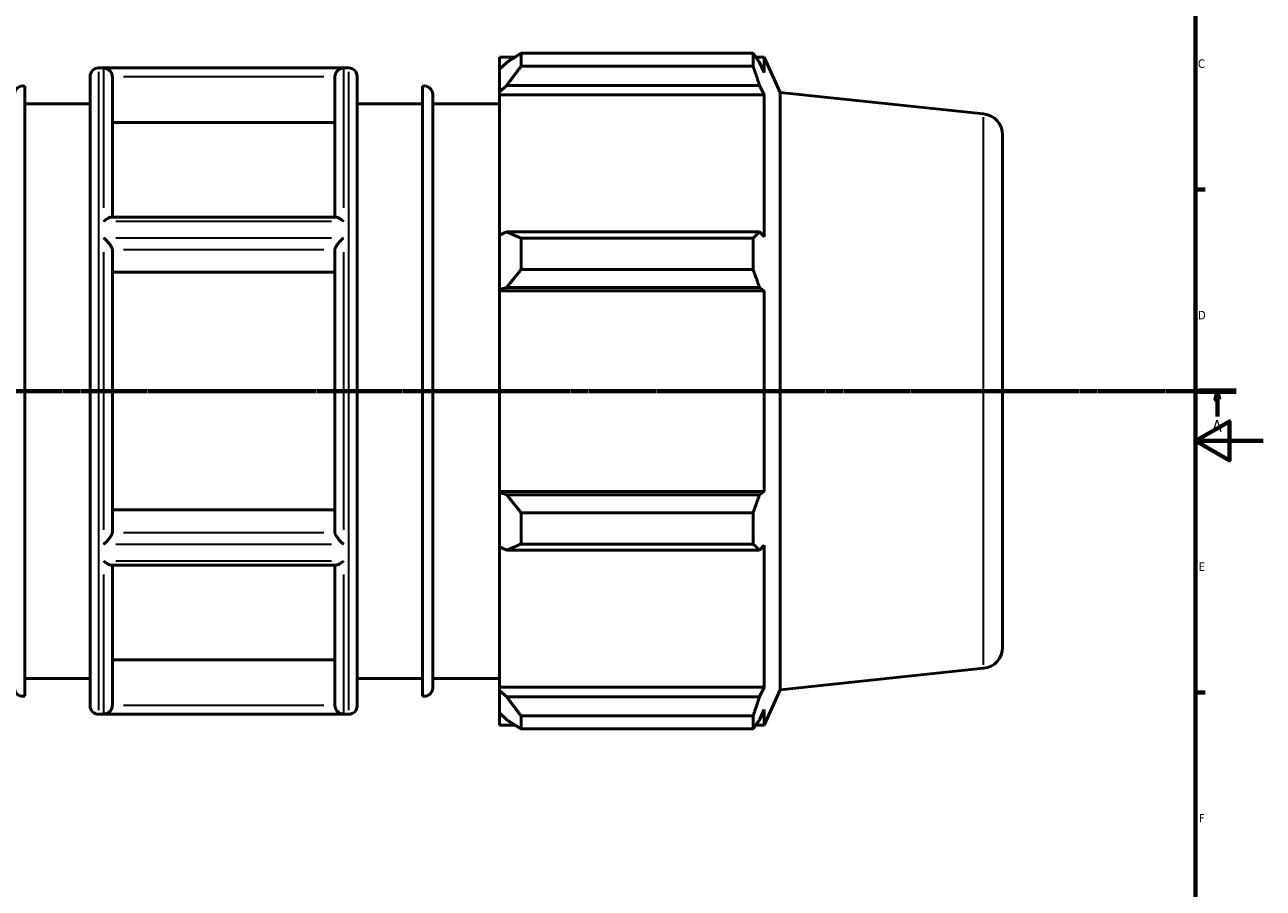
# Model space of a CAD drawing. Header units: millimetres. Extents: x -435 to 1325, y -90 to 884.
# Tile 5 of 9: x 475 to 841, y 165 to 420. Entities that reach past the tile are written whole.
import ezdxf

# ---------------------------------------------------------------- set-up
doc = ezdxf.new("R2010")
doc.units = ezdxf.units.MM
doc.linetypes.add('CHAIN', pattern=[0.7087, 0.4724, -0.0591, 0.1181, -0.0591])
for name, color, linetype, lineweight in [('Border (ISO)', 7, 'Continuous', 70), ('Section Line (ISO)', 7, 'CHAIN', 70), ('Visible (ISO)', 7, 'Continuous', 50), ('Visible Narrow (ISO)', 7, 'Continuous', 35)]:
    doc.layers.add(name, color=color, linetype=linetype, lineweight=lineweight)
doc.styles.add('Label Text (ISO)', font='tahoma.ttf')
doc.styles.add('Note Text (ISO)', font='tahoma.ttf')

# ---------------------------------------------------------------- blocks, each defined once
blk = doc.blocks.new('Borders Default Border')
at = {"layer": 'Border (ISO)'}
for p, q in [((821, 371.25), (823.9, 371.25)), ((821, 222.75), (823.9, 222.75))]:
    blk.add_line(p, q, dxfattribs=at)
at = {"layer": 'Border (ISO)', "flags": 128}
for points in [[(20, 20), (20, 574), (821, 574), (821, 20), (20, 20)], [(841, 297), (821, 297), (831, 302.77), (831, 291.23), (821, 297)]]:
    blk.add_lwpolyline(points, dxfattribs=at)
at = {"layer": 'Border (ISO)', "color": 232, "true_color": 0xca0064, "char_height": 2.5, "attachment_point": 7, "style": 'Note Text (ISO)'}
for s, insert in [('C', (821.73, 407.08)), ('D', (821.73, 332.88)), ('E', (821.94, 258.63)), ('F', (822, 184.38))]:
    blk.add_mtext(s, dxfattribs=dict(at, insert=insert))
blk = doc.blocks.new('2dTransSection0')
at = {"layer": 'Section Line (ISO)', "linetype": 'CHAIN'}
blk.add_line((235.03, 311.7), (833.03, 311.7), dxfattribs=at)
at = {"layer": 'Section Line (ISO)', "linetype": 'Continuous', "lineweight": 140}
blk.add_line((821.86, 311.7), (833.03, 311.7), dxfattribs=at)
at = {"layer": 'Section Line (ISO)', "linetype": 'Continuous'}
for p, q in [((827.45, 311.7), (826.95, 309.2)), ((827.45, 309.2), (827.45, 311.7)), ((827.95, 309.2), (827.45, 311.7)), ((826.95, 309.2), (827.95, 309.2)), ((827.45, 304.2), (827.45, 309.2))]:
    blk.add_line(p, q, dxfattribs=at)
at = {"layer": 'Section Line (ISO)', "linetype": 'Continuous', "flags": 128}
blk.add_lwpolyline([(827.95, 309.2), (827.45, 311.7), (826.95, 309.2), (827.95, 309.2)], dxfattribs=at)
at = {"layer": 'Section Line (ISO)'}
blk.add_solid([(827.95, 309.2), (827.45, 311.7), (826.95, 309.2), (827.95, 309.2)], dxfattribs=at)
at = {"layer": 'Section Line (ISO)', "insert": (825.96, 299.7), "char_height": 3.5, "attachment_point": 7, "style": 'Label Text (ISO)'}
blk.add_mtext('A', dxfattribs=at)

msp = doc.modelspace()

# ---------------------------------------------------------------- linework, layer by layer
at = {"layer": 'Visible (ISO)'}
for p, q in [((615.5169, 410.2771), (615.5169, 406.7255)), ((615.5169, 410.2771), (620.0295, 410.2771)), ((621.8769, 411.4355), (621.8769, 407.6025)), ((621.8769, 411.4355), (690.3727, 411.4355)), ((690.3727, 407.6025), (690.3727, 411.4355)), ((691.1952, 410.2771), (693.6762, 410.2771)), ((693.6762, 405.7145), (693.6762, 410.2771)), ((698.3169, 399.854), (693.6762, 410.2771)), ((497.1026, 407.0971), (570.9598, 407.0971)), ((617.6369, 408.7473), (615.5169, 406.7255)), ((615.5169, 400.0789), (615.5169, 406.7255)), ((690.3727, 407.6025), (621.8769, 407.6025)), ((693.6762, 405.7145), (692.2604, 408.7473)), ((494.6026, 218.7971), (494.6026, 404.5971)), ((501.1741, 404.4458), (501.1741, 363.0509)), ((566.8884, 363.0509), (566.8884, 404.4458)), ((573.4598, 404.5971), (573.4598, 218.7971)), ((475.3169, 401.7436), (475.3169, 221.6506)), ((592.7455, 221.6506), (592.7455, 401.7436)), ((595.7865, 399.3029), (595.7865, 224.0913)), ((615.5169, 400.0789), (617.6369, 401.9593)), ((615.5169, 399.1386), (615.5169, 400.0789)), ((615.5169, 399.1386), (615.5169, 357.7057)), ((615.5169, 399.1386), (693.6762, 399.1386)), ((617.6369, 401.9593), (692.2604, 401.9593)), ((692.2604, 401.9593), (693.6762, 399.1386)), ((693.6762, 357.2163), (693.6762, 399.1386)), ((698.3169, 223.5403), (698.3169, 399.854)), ((758.4345, 393.5353), (698.3169, 399.854)), ((475.3169, 396.4971), (494.6026, 396.4971)), ((573.4598, 396.4971), (592.7455, 396.4971)), ((595.7865, 396.4971), (615.5169, 396.4971)), ((566.8884, 391.0202), (501.1741, 391.0202)), ((764.0312, 387.3196), (764.0312, 236.0746)), ((567.277, 363.0509), (500.7855, 363.0509)), ((617.6369, 358.6846), (615.5169, 357.7057)), ((692.2604, 358.6846), (617.6369, 358.6846)), ((693.6762, 357.2163), (692.2604, 358.6846)), ((615.5169, 341.6594), (615.5169, 357.7057)), ((621.8769, 356.8431), (621.8769, 347.5894)), ((621.8769, 356.8431), (690.3727, 356.8431)), ((690.3727, 347.5894), (690.3727, 356.8431)), ((501.1741, 353.4815), (501.1741, 269.9127)), ((566.8884, 269.9127), (566.8884, 353.4815)), ((690.3727, 347.5894), (621.8769, 347.5894)), ((566.8884, 346.7687), (501.1741, 346.7687)), ((615.5169, 341.6594), (617.6369, 342.2969)), ((615.5169, 341.3407), (615.5169, 341.6594)), ((615.5169, 341.3407), (615.5169, 282.0535)), ((615.5169, 341.3407), (693.6762, 341.3407)), ((617.6369, 342.2969), (692.2604, 342.2969)), ((692.2604, 342.2969), (693.6762, 341.3407)), ((693.6762, 282.0535), (693.6762, 341.3407)), ((615.5169, 281.7348), (615.5169, 282.0535)), ((615.5169, 282.0535), (693.6762, 282.0535)), ((617.6369, 281.0973), (615.5169, 281.7348)), ((615.5169, 265.6885), (615.5169, 281.7348)), ((693.6762, 282.0535), (692.2604, 281.0973)), ((692.2604, 281.0973), (617.6369, 281.0973)), ((501.1741, 276.6255), (566.8884, 276.6255)), ((621.8769, 275.8048), (621.8769, 266.5511)), ((621.8769, 275.8048), (690.3727, 275.8048)), ((690.3727, 266.5511), (690.3727, 275.8048)), ((615.5169, 265.6885), (617.6369, 264.7096)), ((615.5169, 265.6885), (615.5169, 224.2556)), ((617.6369, 264.7096), (692.2604, 264.7096)), ((690.3727, 266.5511), (621.8769, 266.5511)), ((692.2604, 264.7096), (693.6762, 266.1779)), ((693.6762, 224.2556), (693.6762, 266.1779)), ((567.277, 260.3433), (500.7855, 260.3433)), ((501.1741, 260.3433), (501.1741, 218.9484)), ((566.8884, 218.9484), (566.8884, 260.3433)), ((501.1741, 232.374), (566.8884, 232.374)), ((475.3169, 226.8971), (494.6026, 226.8971)), ((573.4598, 226.8971), (592.7455, 226.8971)), ((595.7865, 226.8971), (615.5169, 226.8971)), ((758.4345, 229.8589), (698.3169, 223.5403)), ((615.5169, 223.3154), (615.5169, 224.2556)), ((615.5169, 224.2556), (693.6762, 224.2556)), ((615.5169, 216.6688), (615.5169, 223.3154)), ((617.6369, 221.4349), (615.5169, 223.3154)), ((693.6762, 224.2556), (692.2604, 221.4349)), ((698.3169, 223.5403), (693.6762, 213.1171)), ((692.2604, 221.4349), (617.6369, 221.4349)), ((497.1026, 216.2971), (570.9598, 216.2971)), ((615.5169, 216.6688), (617.6369, 214.6469)), ((615.5169, 216.6688), (615.5169, 213.1171)), ((621.8769, 215.7918), (621.8769, 211.9587)), ((621.8769, 215.7918), (690.3727, 215.7918)), ((690.3727, 211.9587), (690.3727, 215.7918)), ((692.2604, 214.6469), (693.6762, 217.6797)), ((693.6762, 213.1171), (693.6762, 217.6797)), ((615.5169, 213.1171), (620.0295, 213.1171)), ((691.1952, 213.1171), (693.6762, 213.1171)), ((690.3727, 211.9587), (621.8769, 211.9587))]:
    msp.add_line(p, q, dxfattribs=at)
for centre, radius, start, end in [((497.1026, 404.5971), 2.5, 90, 180), ((570.9598, 404.5971), 2.5, 0, 90), ((474.7759, 399.3029), 2.5, 77.501569, 180), ((593.2865, 399.3029), 2.5, 0, 102.498431), ((757.7812, 387.3196), 6.25, 0, 84), ((757.7812, 236.0746), 6.25, 276, 0), ((474.7759, 224.0913), 2.5, 180, 282.498431), ((593.2865, 224.0913), 2.5, 257.501569, 0), ((497.1026, 218.7971), 2.5, 180, 270), ((570.9598, 218.7971), 2.5, 270, 0)]:
    msp.add_arc(centre, radius, start, end, dxfattribs=at)
for points, weights in [([(621.8769, 411.4355), (619.6721, 410.064), (617.6369, 408.7473)], [1.01333848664, 1.00959252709, 1.0050393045]), ([(690.3727, 411.4355), (691.3543, 410.064), (692.2604, 408.7473)], [1, 1.00202000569, 1.00322446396]), ([(617.6369, 401.9593), (619.6721, 404.7233), (621.8769, 407.6025)], [1.0050393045, 1.00959252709, 1.01333848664]), ([(692.2604, 401.9593), (691.3543, 404.7233), (690.3727, 407.6025)], [1.00322446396, 1.00202000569, 1]), ([(621.8769, 356.8431), (619.6721, 357.7827), (617.6369, 358.6846)], [1.01333848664, 1.00959252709, 1.0050393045]), ([(690.3727, 356.8431), (691.3543, 357.7827), (692.2604, 358.6846)], [1, 1.00202000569, 1.00322446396]), ([(617.6369, 342.2969), (619.6721, 344.8892), (621.8769, 347.5894)], [1.0050393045, 1.00959252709, 1.01333848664]), ([(692.2604, 342.2969), (691.3543, 344.8892), (690.3727, 347.5894)], [1.00322446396, 1.00202000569, 1]), ([(621.8769, 275.8048), (619.6721, 278.5051), (617.6369, 281.0973)], [1.01333848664, 1.00959252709, 1.0050393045]), ([(690.3727, 275.8048), (691.3543, 278.5051), (692.2604, 281.0973)], [1, 1.00202000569, 1.00322446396]), ([(617.6369, 264.7096), (619.6721, 265.6115), (621.8769, 266.5511)], [1.0050393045, 1.00959252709, 1.01333848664]), ([(692.2604, 264.7096), (691.3543, 265.6115), (690.3727, 266.5511)], [1.00322446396, 1.00202000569, 1]), ([(621.8769, 215.7918), (619.6721, 218.6709), (617.6369, 221.4349)], [1.01333848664, 1.00959252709, 1.0050393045]), ([(690.3727, 215.7918), (691.3543, 218.6709), (692.2604, 221.4349)], [1, 1.00202000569, 1.00322446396]), ([(617.6369, 214.6469), (619.6721, 213.3302), (621.8769, 211.9587)], [1.0050393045, 1.00959252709, 1.01333848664]), ([(692.2604, 214.6469), (691.3543, 213.3302), (690.3727, 211.9587)], [1.00322446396, 1.00202000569, 1])]:
    msp.add_rational_spline(points, weights, degree=2, dxfattribs=at)
for points, knots in [([(501.1717, 404.5549), (501.1609, 404.8041), (501.1132, 405.0459), (500.9554, 405.5088), (500.8452, 405.7226), (500.5471, 406.1601), (500.3459, 406.3657), (499.9069, 406.7008), (499.6648, 406.8285), (499.1765, 406.9994), (498.9276, 407.0454), (498.678, 407.0536), (498.6761, 407.0537), (498.6741, 407.0538)], [-0.470263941, -0.470263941, -0.470263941, -0.470263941, -0.394765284, -0.394765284, -0.31655813, -0.31655813, -0.213680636, -0.213680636, -0.105763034, -0.105763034, 0, 0, 0.000846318, 0.000846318, 0.000846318, 0.000846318]), ([(569.3884, 407.0538), (569.3864, 407.0537), (569.3844, 407.0536), (569.1348, 407.0454), (568.8859, 406.9994), (568.3976, 406.8285), (568.1556, 406.7008), (567.7165, 406.3657), (567.5153, 406.1601), (567.2172, 405.7226), (567.1071, 405.5088), (566.9492, 405.0459), (566.9016, 404.8041), (566.8907, 404.5549)], [-0.466980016, -0.466980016, -0.466980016, -0.466980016, -0.466141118, -0.466141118, -0.361305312, -0.361305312, -0.254333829, -0.254333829, -0.152358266, -0.152358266, -0.074836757, -0.074836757, 0, 0, 0, 0]), ([(498.6741, 361.8656), (498.6762, 361.8674), (498.6784, 361.8693), (499.0272, 362.1695), (499.3774, 362.4318), (499.9726, 362.7975), (500.2295, 362.9245), (500.5753, 363.0303), (500.6871, 363.0509), (500.7855, 363.0509)], [-0.526214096, -0.526214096, -0.526214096, -0.526214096, -0.525305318, -0.525305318, -0.378701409, -0.378701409, -0.260407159, -0.260407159, -0.197674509, -0.197674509, -0.197674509, -0.197674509]), ([(567.277, 363.0509), (567.3753, 363.0509), (567.4871, 363.0303), (567.833, 362.9245), (568.0898, 362.7975), (568.6851, 362.4318), (569.0352, 362.1695), (569.3841, 361.8693), (569.3862, 361.8674), (569.3884, 361.8656)], [-0.330944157, -0.330944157, -0.330944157, -0.330944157, -0.267577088, -0.267577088, -0.148086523, -0.148086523, 0, 0, 0.000917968, 0.000917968, 0.000917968, 0.000917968]), ([(501.1717, 353.5361), (501.1616, 353.6521), (501.1196, 353.7931), (500.9726, 354.1332), (500.862, 354.3326), (500.5591, 354.8079), (500.3528, 355.0875), (499.9098, 355.6337), (499.67, 355.9036), (499.1813, 356.4138), (498.9296, 356.657), (498.6774, 356.8823), (498.6757, 356.8838), (498.6741, 356.8853)], [-0.470379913, -0.470379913, -0.470379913, -0.470379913, -0.400038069, -0.400038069, -0.319689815, -0.319689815, -0.213968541, -0.213968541, -0.106982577, -0.106982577, 0, 0, 0.000713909, 0.000713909, 0.000713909, 0.000713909]), ([(569.3884, 356.8853), (569.3867, 356.8838), (569.385, 356.8823), (569.1329, 356.657), (568.8811, 356.4138), (568.3924, 355.9036), (568.1526, 355.6337), (567.7096, 355.0875), (567.5033, 354.8079), (567.2005, 354.3326), (567.0898, 354.1332), (566.9429, 353.7931), (566.9008, 353.6521), (566.8907, 353.5361)], [-0.466875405, -0.466875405, -0.466875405, -0.466875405, -0.466167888, -0.466167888, -0.360143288, -0.360143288, -0.254115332, -0.254115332, -0.149340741, -0.149340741, -0.069711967, -0.069711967, 0, 0, 0, 0]), ([(498.6741, 266.5089), (498.6757, 266.5104), (498.6774, 266.5119), (498.9296, 266.7372), (499.1813, 266.9804), (499.67, 267.4906), (499.9098, 267.7605), (500.3528, 268.3067), (500.5591, 268.5863), (500.862, 269.0616), (500.9726, 269.261), (501.1196, 269.6011), (501.1616, 269.7421), (501.1717, 269.8581)], [-0.466875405, -0.466875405, -0.466875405, -0.466875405, -0.466167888, -0.466167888, -0.360143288, -0.360143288, -0.254115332, -0.254115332, -0.149340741, -0.149340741, -0.069711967, -0.069711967, 0, 0, 0, 0]), ([(566.8907, 269.8581), (566.9008, 269.7421), (566.9429, 269.6011), (567.0898, 269.261), (567.2005, 269.0616), (567.5033, 268.5863), (567.7096, 268.3067), (568.1526, 267.7605), (568.3924, 267.4906), (568.8811, 266.9804), (569.1329, 266.7372), (569.385, 266.5119), (569.3867, 266.5104), (569.3884, 266.5089)], [-0.470379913, -0.470379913, -0.470379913, -0.470379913, -0.400038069, -0.400038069, -0.319689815, -0.319689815, -0.213968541, -0.213968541, -0.106982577, -0.106982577, 0, 0, 0.000713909, 0.000713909, 0.000713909, 0.000713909]), ([(500.7855, 260.3433), (500.6871, 260.3433), (500.5753, 260.3639), (500.2295, 260.4697), (499.9726, 260.5967), (499.3774, 260.9624), (499.0272, 261.2247), (498.6784, 261.525), (498.6762, 261.5268), (498.6741, 261.5287)], [-0.330944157, -0.330944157, -0.330944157, -0.330944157, -0.267577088, -0.267577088, -0.148086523, -0.148086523, 0, 0, 0.000917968, 0.000917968, 0.000917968, 0.000917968]), ([(569.3884, 261.5287), (569.3862, 261.5268), (569.3841, 261.525), (569.0352, 261.2247), (568.6851, 260.9624), (568.0898, 260.5967), (567.833, 260.4697), (567.4871, 260.3639), (567.3753, 260.3433), (567.277, 260.3433)], [-0.526214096, -0.526214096, -0.526214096, -0.526214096, -0.525305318, -0.525305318, -0.378701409, -0.378701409, -0.260407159, -0.260407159, -0.197674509, -0.197674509, -0.197674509, -0.197674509]), ([(498.6741, 216.3405), (498.6761, 216.3405), (498.678, 216.3406), (498.9276, 216.3488), (499.1765, 216.3948), (499.6648, 216.5657), (499.9069, 216.6934), (500.3459, 217.0285), (500.5471, 217.2341), (500.8452, 217.6717), (500.9554, 217.8854), (501.1132, 218.3483), (501.1609, 218.5901), (501.1717, 218.8393)], [-0.466980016, -0.466980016, -0.466980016, -0.466980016, -0.466141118, -0.466141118, -0.361305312, -0.361305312, -0.254333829, -0.254333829, -0.152358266, -0.152358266, -0.074836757, -0.074836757, 0, 0, 0, 0]), ([(566.8907, 218.8393), (566.9016, 218.5901), (566.9492, 218.3483), (567.1071, 217.8854), (567.2172, 217.6717), (567.5153, 217.2341), (567.7165, 217.0285), (568.1556, 216.6934), (568.3976, 216.5657), (568.8859, 216.3948), (569.1348, 216.3488), (569.3844, 216.3406), (569.3864, 216.3405), (569.3884, 216.3405)], [-0.470263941, -0.470263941, -0.470263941, -0.470263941, -0.394765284, -0.394765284, -0.31655813, -0.31655813, -0.213680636, -0.213680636, -0.105763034, -0.105763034, 0, 0, 0.000846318, 0.000846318, 0.000846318, 0.000846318])]:
    msp.add_open_spline(points, degree=3, knots=knots, dxfattribs=at)
for points in [[(501.1741, 404.4458), (501.1741, 404.4815), (501.1733, 404.5179), (501.1717, 404.5549)], [(566.8907, 404.5549), (566.8891, 404.5179), (566.8884, 404.4815), (566.8884, 404.4458)], [(501.1741, 353.4815), (501.1741, 353.4994), (501.1733, 353.5176), (501.1717, 353.5361)], [(566.8907, 353.5361), (566.8891, 353.5176), (566.8884, 353.4994), (566.8884, 353.4815)], [(501.1717, 269.8581), (501.1733, 269.8766), (501.1741, 269.8948), (501.1741, 269.9127)], [(566.8884, 269.9127), (566.8884, 269.8948), (566.8891, 269.8766), (566.8907, 269.8581)], [(501.1717, 218.8393), (501.1733, 218.8763), (501.1741, 218.9127), (501.1741, 218.9484)], [(566.8884, 218.9484), (566.8884, 218.9127), (566.8891, 218.8763), (566.8907, 218.8393)]]:
    msp.add_open_spline(points, degree=3, dxfattribs=at)
at = {"layer": 'Visible Narrow (ISO)'}
for p, q in [((497.1026, 405.9226), (497.1026, 217.4716)), ((498.6741, 365.8069), (498.6741, 406.7959)), ((565.8526, 407.0538), (502.2098, 407.0538)), ((569.3884, 406.7959), (569.3884, 365.8069)), ((570.9598, 217.4716), (570.9598, 405.9226)), ((504.4577, 404.5549), (563.6048, 404.5549)), ((758.4345, 230.8664), (758.4345, 392.5278)), ((502.2098, 361.8656), (565.8526, 361.8656)), ((565.8526, 356.8853), (502.2098, 356.8853)), ((498.6741, 270.7082), (498.6741, 352.686)), ((504.4577, 353.5361), (563.6048, 353.5361)), ((569.3884, 352.686), (569.3884, 270.7082)), ((563.6048, 269.8581), (504.4577, 269.8581)), ((502.2098, 266.5089), (565.8526, 266.5089)), ((565.8526, 261.5287), (502.2098, 261.5287)), ((498.6741, 216.5984), (498.6741, 257.5873)), ((569.3884, 257.5873), (569.3884, 216.5984)), ((502.2098, 216.3405), (565.8526, 216.3405)), ((563.6048, 218.8393), (504.4577, 218.8393))]:
    msp.add_line(p, q, dxfattribs=at)

# ---------------------------------------------------------------- block references
msp.add_blockref('Borders Default Border', (0, 0))
at = {"layer": 'Section Line (ISO)'}
msp.add_blockref('2dTransSection0', (0, 0), dxfattribs=at)

doc.saveas('drawing.dxf')
